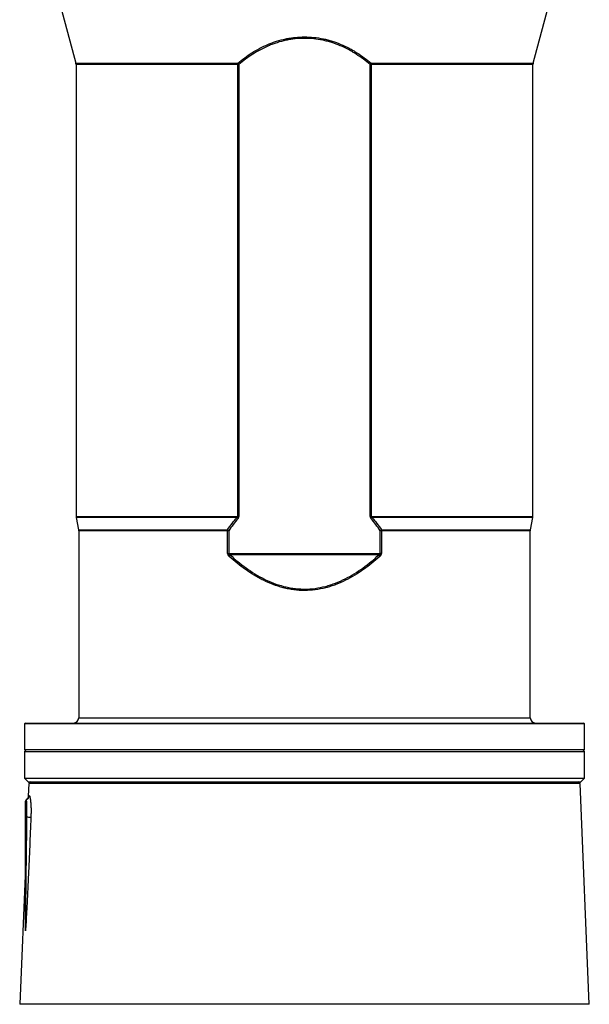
# Model space of a CAD drawing. Header units: millimetres. Extents: x 1172 to 2572, y 602 to 3644.
# Tile 3 of 6: x 1552 to 2193, y 1705 to 2814. Entities that reach past the tile are written whole.
import ezdxf

# ---------------------------------------------------------------- set-up
doc = ezdxf.new("R2010")
doc.units = ezdxf.units.MM

msp = doc.modelspace()

# ---------------------------------------------------------------- linework, layer by layer
at = {"color": 7, "linetype": 'Continuous', "lineweight": 25}
for p, q in [((1557.5, 2979), (1615.3, 2764.5)), ((2129.7, 2764.5), (2187.5, 2979)), ((1615.5, 2763), (1615.5, 2254.6)), ((1797.6, 2254.6), (1797.6, 2763)), ((1798.7, 2763), (1797.6, 2763)), ((1798.7, 2763), (1798.7, 2254.6)), ((1946.3, 2254.6), (1946.3, 2763)), ((1946.3, 2763), (1947.4, 2763)), ((1947.4, 2763), (1947.4, 2254.6)), ((2129.5, 2254.6), (2129.5, 2763)), ((1615.6, 2253.4), (1618.4, 2239.6)), ((1798.7, 2254.6), (1797.6, 2254.6)), ((1947.4, 2254.6), (1946.3, 2254.6)), ((2126.6, 2239.6), (2129.4, 2253.4)), ((1618.5, 2238.4), (1618.5, 2028)), ((1786, 2212.8), (1786, 2238.4)), ((1787.2, 2238.4), (1786, 2238.4)), ((1787.2, 2238.4), (1787.2, 2212.8)), ((1957.8, 2212.8), (1957.8, 2238.4)), ((1959, 2238.4), (1957.8, 2238.4)), ((1959, 2238.4), (1959, 2212.8)), ((2126.5, 2028), (2126.5, 2238.4)), ((1786, 2212.8), (1787.2, 2212.8)), ((1787.2, 2212.8), (1957.8, 2212.8)), ((1956.2, 2211.2), (1788.8, 2211.2)), ((1959, 2212.8), (1957.8, 2212.8)), ((1558.5, 2022), (1557.5, 2021)), ((1557.5, 2021), (1557.5, 1992)), ((2187.5, 2021), (1557.5, 2021)), ((1558.5, 2022), (2186.5, 2022)), ((2187.5, 2021), (2186.5, 2022)), ((2187.5, 1992), (2187.5, 2021)), ((1559.5, 1992), (1557.5, 1990)), ((2187.5, 1992), (1557.5, 1992)), ((1557.5, 1990), (1557.5, 1960)), ((1557.5, 1990), (2187.5, 1990)), ((2187.5, 1990), (2185.5, 1992)), ((2187.5, 1960), (2187.5, 1990)), ((1557.5, 1960), (1561.5, 1956)), ((1557.5, 1960), (2187.5, 1960)), ((1561.5, 1956), (2183.5, 1956)), ((1562.4, 1953.9), (1561.8, 1939.8)), ((1564.5, 1956), (1562.4, 1953.9)), ((2182.6, 1953.9), (1562.4, 1953.9)), ((2182.6, 1953.9), (2180.5, 1956)), ((2192.9, 1705.5), (2182.6, 1953.9)), ((2183.5, 1956), (2187.5, 1960)), ((1558.5, 1916), (1558.5, 1934)), ((1560.3, 1916), (1558.5, 1916)), ((1558.5, 1790), (1558.5, 1916)), ((1558.5, 1859.4), (1552.1, 1705.5))]:
    msp.add_line(p, q, dxfattribs=at)
at = {"color": 1, "linetype": 'Continuous', "lineweight": 25}
for p, q in [((1615.3, 2764.5), (1797.5, 2764.5)), ((1797.6, 2763), (1615.5, 2763)), ((2129.5, 2763), (1947.4, 2763)), ((1947.5, 2764.5), (2129.7, 2764.5)), ((1615.5, 2254.6), (1797.6, 2254.6)), ((1796.6, 2253.4), (1615.6, 2253.4)), ((1947.4, 2254.6), (2129.5, 2254.6)), ((2129.4, 2253.4), (1948.4, 2253.4)), ((1618.4, 2239.6), (1785.9, 2239.6)), ((1786, 2238.4), (1618.5, 2238.4)), ((2126.5, 2238.4), (1959, 2238.4)), ((1959.1, 2239.6), (2126.6, 2239.6)), ((1618.5, 2028), (2126.5, 2028)), ((1872.5, 1705.5), (1552.1, 1705.5)), ((2192.9, 1705.5), (1872.5, 1705.5))]:
    msp.add_line(p, q, dxfattribs=at)
at = {"color": 7, "linetype": 'Continuous', "lineweight": 25}
for centre, radius, start, end in [((1609.5, 2763), 6, 0, 15.0804), ((1786, 2754.7), 15.1, 33.1155, 40.4986), ((1777.6, 2763), 20, 359.972, 4.4466), ((1959, 2754.7), 15.1, 139.5014, 146.8845), ((1967.4, 2763), 20, 175.5534, 180.028), ((2135.5, 2763), 6, 164.9196, 180), ((1621.5, 2254.6), 6, 180, 191.3099), ((1785.5, 2241.4), 16.4, 41.591, 47.3674), ((1959.5, 2241.4), 16.4, 132.6326, 138.409), ((2123.5, 2254.6), 6, 348.6901, 0), ((1612.5, 2238.4), 6, 0, 11.3099), ((1776.8, 2228.2), 14.6, 44.3456, 51.1999), ((1768.6, 2238.4), 17.3, 359.9868, 3.877), ((1968.2, 2228.2), 14.6, 128.8001, 135.6544), ((1976.4, 2238.4), 17.3, 176.123, 180.0132), ((2132.5, 2238.4), 6, 168.6901, 180), ((1773.2, 2221), 18.4, 321.7199, 327.7757), ((1971.8, 2221), 18.4, 212.2243, 218.2801), ((1612.5, 2028), 6, 270, 0), ((2132.5, 2028), 6, 180, 270), ((1557.8, 1940.5), 4.98, 292.3513, 357.8481), ((1560.5, 1934), 2, 112.2998, 180), ((1545.6, 1553.4), 362.9, 86.9769, 87.6782), ((1558, 1790), 0.479, 333.8394, 359.4997)]:
    msp.add_arc(centre, radius, start, end, dxfattribs=at)
for points, knots in [([(1797.5, 2764.5), (1802.5, 2768.8), (1807.8, 2772.8), (1816.2, 2778.1), (1819.1, 2779.8), (1825.1, 2783), (1828.2, 2784.4), (1833, 2786.4), (1834.6, 2787.1), (1837.9, 2788.3), (1839.5, 2788.8), (1844.5, 2790.4), (1847.9, 2791.3), (1853.1, 2792.4), (1854.8, 2792.7), (1857.4, 2793.1), (1858.3, 2793.2), (1860.1, 2793.5), (1861, 2793.6), (1865.4, 2794), (1868.9, 2794.2), (1879.5, 2794.2), (1886.5, 2793.5), (1894.3, 2791.9), (1895.2, 2791.7), (1896.9, 2791.3), (1897.8, 2791.1), (1900.3, 2790.4), (1902, 2789.9), (1907, 2788.4), (1910.2, 2787.2), (1916.5, 2784.5), (1919.6, 2783.1), (1924.2, 2780.7), (1925.7, 2779.9), (1928.6, 2778.2), (1930, 2777.3), (1937.2, 2772.8), (1942.5, 2768.8), (1947.5, 2764.5)], [0, 0, 0, 0, 0.125, 0.125, 0.1875, 0.1875, 0.25, 0.25, 0.28125, 0.28125, 0.3125, 0.3125, 0.375, 0.375, 0.40625, 0.40625, 0.421875, 0.421875, 0.4375, 0.4375, 0.5, 0.5, 0.625, 0.625, 0.640625, 0.640625, 0.65625, 0.65625, 0.6875, 0.6875, 0.75, 0.75, 0.8125, 0.8125, 0.84375, 0.84375, 0.875, 0.875, 1, 1, 1, 1]), ([(1946.3, 2763), (1941.4, 2767.2), (1936.2, 2771.2), (1929.2, 2775.7), (1927.8, 2776.6), (1924.9, 2778.3), (1923.4, 2779.1), (1918.9, 2781.5), (1915.9, 2783), (1909.7, 2785.6), (1906.5, 2786.8), (1901.6, 2788.3), (1899.9, 2788.8), (1897.4, 2789.5), (1896.6, 2789.7), (1894.9, 2790.1), (1894, 2790.3), (1886.3, 2791.9), (1879.4, 2792.6), (1869, 2792.6), (1865.5, 2792.5), (1861.1, 2792), (1860.3, 2791.9), (1858.5, 2791.7), (1857.6, 2791.5), (1855, 2791.1), (1853.3, 2790.8), (1848.2, 2789.7), (1844.9, 2788.8), (1840, 2787.2), (1838.4, 2786.7), (1835.2, 2785.5), (1833.6, 2784.8), (1828.8, 2782.8), (1825.8, 2781.4), (1819.9, 2778.2), (1817.1, 2776.5), (1808.8, 2771.2), (1803.6, 2767.2), (1798.7, 2763)], [0, 0, 0, 0, 0.125, 0.125, 0.15625, 0.15625, 0.1875, 0.1875, 0.25, 0.25, 0.3125, 0.3125, 0.34375, 0.34375, 0.359375, 0.359375, 0.375, 0.375, 0.5, 0.5, 0.5625, 0.5625, 0.578125, 0.578125, 0.59375, 0.59375, 0.625, 0.625, 0.6875, 0.6875, 0.71875, 0.71875, 0.75, 0.75, 0.8125, 0.8125, 0.875, 0.875, 1, 1, 1, 1]), ([(1797.6, 2254.6), (1797.6, 2254.5), (1797.6, 2254.4), (1797.5, 2254.3), (1797.5, 2254.2), (1797.4, 2254.1), (1797.3, 2254), (1797, 2253.7), (1796.8, 2253.5), (1796.6, 2253.4)], [0, 0, 0, 0, 0.125, 0.125, 0.25, 0.25, 0.5, 0.5, 1, 1, 1, 1]), ([(1797.7, 2252.2), (1798, 2252.6), (1798.2, 2252.9), (1798.5, 2253.5), (1798.6, 2253.7), (1798.7, 2254.1), (1798.7, 2254.4), (1798.7, 2254.6)], [0, 0, 0, 0, 0.5, 0.5, 0.75, 0.75, 1, 1, 1, 1]), ([(1946.3, 2254.6), (1946.3, 2254.4), (1946.3, 2254.1), (1946.4, 2253.7), (1946.5, 2253.5), (1946.7, 2253.1), (1946.8, 2252.9), (1947, 2252.6), (1947.1, 2252.4), (1947.3, 2252.2)], [0, 0, 0, 0, 0.25, 0.25, 0.5, 0.5, 0.75, 0.75, 1, 1, 1, 1]), ([(1948.4, 2253.4), (1948.2, 2253.5), (1948, 2253.7), (1947.7, 2254), (1947.6, 2254.1), (1947.5, 2254.3), (1947.4, 2254.4), (1947.4, 2254.6)], [0, 0, 0, 0, 0.5, 0.5, 0.75, 0.75, 1, 1, 1, 1]), ([(1786, 2212.8), (1786, 2212.5), (1786, 2212.2), (1786.2, 2211.6), (1786.3, 2211.3), (1786.7, 2210.8), (1786.8, 2210.5), (1787.2, 2210), (1787.5, 2209.8), (1787.7, 2209.6)], [0, 0, 0, 0, 0.25, 0.25, 0.5, 0.5, 0.75, 0.75, 1, 1, 1, 1]), ([(1788.8, 2211.2), (1788.6, 2211.3), (1788.5, 2211.4), (1788.1, 2211.6), (1788, 2211.7), (1787.7, 2211.9), (1787.5, 2212.1), (1787.4, 2212.3), (1787.3, 2212.4), (1787.3, 2212.6), (1787.2, 2212.7), (1787.2, 2212.8)], [0, 0, 0, 0, 0.25, 0.25, 0.5, 0.5, 0.75, 0.75, 0.875, 0.875, 1, 1, 1, 1]), ([(1957.3, 2209.6), (1954.4, 2207), (1951.4, 2204.5), (1945.3, 2199.5), (1942.2, 2197.1), (1935.8, 2192.6), (1932.5, 2190.4), (1925.8, 2186.3), (1922.3, 2184.4), (1915.2, 2180.9), (1911.6, 2179.3), (1906, 2177.2), (1904.1, 2176.5), (1901.2, 2175.6), (1900.3, 2175.3), (1898.3, 2174.8), (1897.4, 2174.5), (1888.6, 2172.3), (1880.7, 2171.2), (1871.7, 2171.2), (1870.7, 2171.2), (1868.6, 2171.3), (1867.6, 2171.3), (1864.6, 2171.5), (1860.5, 2171.9), (1856.5, 2172.5), (1853.5, 2173.1), (1852.6, 2173.3), (1850.6, 2173.8), (1849.6, 2174), (1844.7, 2175.2), (1840.9, 2176.5), (1833.5, 2179.3), (1829.9, 2180.9), (1824.5, 2183.5), (1822.8, 2184.4), (1819.3, 2186.4), (1817.5, 2187.4), (1812.5, 2190.4), (1809.2, 2192.6), (1802.8, 2197.2), (1799.6, 2199.5), (1793.6, 2204.5), (1790.6, 2207), (1787.7, 2209.6)], [0, 0, 0, 0, 0.0625, 0.0625, 0.125, 0.125, 0.1875, 0.1875, 0.25, 0.25, 0.3125, 0.3125, 0.34375, 0.34375, 0.359375, 0.359375, 0.375, 0.375, 0.5, 0.5, 0.515625, 0.515625, 0.53125, 0.53125, 0.5625, 0.59375, 0.59375, 0.609375, 0.609375, 0.625, 0.625, 0.6875, 0.6875, 0.75, 0.75, 0.78125, 0.78125, 0.8125, 0.8125, 0.875, 0.875, 0.9375, 0.9375, 1, 1, 1, 1]), ([(1788.8, 2211.2), (1791.7, 2208.6), (1794.6, 2206.1), (1800.6, 2201.2), (1803.7, 2198.8), (1810, 2194.3), (1813.2, 2192.1), (1818.2, 2189), (1819.9, 2188), (1823.4, 2186.1), (1825.1, 2185.2), (1830.4, 2182.5), (1834, 2180.9), (1841.3, 2178.1), (1845.1, 2176.9), (1849.9, 2175.6), (1850.8, 2175.4), (1852.8, 2174.9), (1853.8, 2174.7), (1856.7, 2174.1), (1860.7, 2173.5), (1864.7, 2173.1), (1867.7, 2172.9), (1868.7, 2172.9), (1870.7, 2172.8), (1871.7, 2172.8), (1880.6, 2172.8), (1888.5, 2173.9), (1897.1, 2176.1), (1898, 2176.4), (1900, 2176.9), (1900.9, 2177.2), (1903.8, 2178.2), (1905.6, 2178.8), (1911.1, 2181), (1914.7, 2182.6), (1921.7, 2186.1), (1925.1, 2188), (1931.7, 2192.1), (1935, 2194.2), (1941.3, 2198.8), (1944.4, 2201.2), (1950.4, 2206.1), (1953.3, 2208.6), (1956.2, 2211.2)], [0, 0, 0, 0, 0.0625, 0.0625, 0.125, 0.125, 0.1875, 0.1875, 0.21875, 0.21875, 0.25, 0.25, 0.3125, 0.3125, 0.375, 0.375, 0.390625, 0.390625, 0.40625, 0.40625, 0.4375, 0.46875, 0.46875, 0.484375, 0.484375, 0.5, 0.5, 0.625, 0.625, 0.640625, 0.640625, 0.65625, 0.65625, 0.6875, 0.6875, 0.75, 0.75, 0.8125, 0.8125, 0.875, 0.875, 0.9375, 0.9375, 1, 1, 1, 1]), ([(1957.8, 2212.8), (1957.8, 2212.7), (1957.7, 2212.6), (1957.7, 2212.4), (1957.6, 2212.3), (1957.5, 2212.1), (1957.3, 2211.9), (1957, 2211.7), (1956.9, 2211.6), (1956.5, 2211.4), (1956.4, 2211.3), (1956.2, 2211.2)], [0, 0, 0, 0, 0.125, 0.125, 0.25, 0.25, 0.5, 0.5, 0.75, 0.75, 1, 1, 1, 1]), ([(1957.3, 2209.6), (1957.5, 2209.8), (1957.8, 2210), (1958.2, 2210.5), (1958.3, 2210.8), (1958.7, 2211.3), (1958.8, 2211.6), (1958.9, 2212), (1959, 2212.2), (1959, 2212.5), (1959, 2212.6), (1959, 2212.8)], [0, 0, 0, 0, 0.25, 0.25, 0.5, 0.5, 0.75, 0.75, 0.875, 0.875, 1, 1, 1, 1]), ([(1561.8, 1939.5), (1561.8, 1939.4), (1561.8, 1938.9), (1561.5, 1938.3), (1561.2, 1937.6), (1560.9, 1937.1), (1560.6, 1936.7), (1560.4, 1936.5), (1560.2, 1936.2), (1560, 1936.1), (1559.8, 1936), (1559.7, 1935.9), (1559.7, 1935.9)], [0, 0, 0, 0, 0.038898, 0.11055, 0.176371, 0.238715, 0.304569, 0.380552, 0.478305, 0.613251, 0.808365, 1, 1, 1, 1]), ([(1561.8, 1939.8), (1561.8, 1939.8), (1561.9, 1939.8), (1562.2, 1940), (1562.5, 1940.1), (1562.8, 1940.3)], [0, 0, 0, 0, 0.5, 0.5, 1, 1, 1, 1]), ([(1562.8, 1940.3), (1562.9, 1940.3), (1563, 1940.3), (1563.1, 1940.2), (1563.2, 1940.1), (1563.3, 1939.8), (1563.4, 1939.6), (1563.5, 1939.2), (1563.6, 1938.9), (1563.8, 1938), (1563.9, 1937.3), (1564.1, 1936.1), (1564.1, 1935.9), (1564.2, 1935.4), (1564.2, 1935.2), (1564.3, 1934.4), (1564.4, 1933.9), (1564.5, 1932.7), (1564.5, 1932.1), (1564.6, 1930.9), (1564.7, 1930.2), (1564.8, 1928.2), (1564.8, 1926.7), (1564.9, 1924.9), (1564.9, 1924.5), (1564.9, 1923.7), (1564.9, 1923.3), (1564.9, 1922.2), (1564.9, 1921.4), (1564.8, 1919), (1564.8, 1917.4), (1564.7, 1915.8)], [0, 0, 0, 0, 0.0625, 0.0625, 0.125, 0.125, 0.1875, 0.1875, 0.25, 0.25, 0.375, 0.375, 0.40625, 0.40625, 0.4375, 0.4375, 0.5, 0.5, 0.5625, 0.5625, 0.625, 0.625, 0.75, 0.75, 0.78125, 0.78125, 0.8125, 0.8125, 0.875, 0.875, 1, 1, 1, 1]), ([(1559.7, 1935.8), (1559.6, 1935.8), (1559.5, 1935.8), (1559.5, 1935.7), (1559.5, 1935.7)], [0, 0, 0, 0, 0.886179, 1, 1, 1, 1]), ([(1560.3, 1916), (1560.3, 1917.3), (1560.3, 1918.6), (1560.3, 1920.5), (1560.3, 1921.2), (1560.3, 1922.4), (1560.3, 1923), (1560.3, 1924.8), (1560.3, 1926), (1560.3, 1927.6), (1560.3, 1928.1), (1560.2, 1929.2), (1560.2, 1929.6), (1560.2, 1930.6), (1560.2, 1931), (1560.1, 1931.8), (1560.1, 1932.2), (1560.1, 1933.3), (1560, 1933.9), (1559.9, 1934.9), (1559.9, 1935.3), (1559.8, 1935.6), (1559.8, 1935.7), (1559.8, 1935.8), (1559.8, 1935.9), (1559.7, 1935.8)], [0, 0, 0, 0, 0.125, 0.125, 0.1875, 0.1875, 0.25, 0.25, 0.375, 0.375, 0.4375, 0.4375, 0.5, 0.5, 0.5625, 0.5625, 0.625, 0.625, 0.75, 0.75, 0.875, 0.875, 0.9375, 0.9375, 1, 1, 1, 1]), ([(1558.5, 1790), (1558.5, 1789.7), (1558.5, 1789.3), (1558.5, 1788.9), (1558.5, 1788.8), (1558.5, 1788.7), (1558.5, 1788.7), (1558.5, 1788.6), (1558.5, 1788.5), (1558.5, 1788.5), (1558.5, 1788.5), (1558.5, 1788.4), (1558.5, 1788.4), (1558.5, 1788.5), (1558.5, 1788.5), (1558.5, 1788.5), (1558.5, 1788.6), (1558.5, 1788.7), (1558.5, 1788.8), (1558.5, 1789), (1558.6, 1789.2), (1558.6, 1789.5), (1558.6, 1790), (1558.6, 1790.5), (1558.6, 1792.2), (1558.6, 1793.5), (1558.7, 1797.6), (1558.8, 1800.3), (1558.9, 1808.3), (1559, 1813.7), (1559.2, 1829.9), (1559.3, 1840.6), (1559.6, 1862.2), (1559.8, 1872.9), (1560, 1894.5), (1560.2, 1905.2), (1560.3, 1916)], [0, 0, 0, 0, 0.007812, 0.007812, 0.009766, 0.009766, 0.010742, 0.010742, 0.011719, 0.011719, 0.012207, 0.012207, 0.012451, 0.012451, 0.012695, 0.012695, 0.013672, 0.013672, 0.015625, 0.015625, 0.019531, 0.019531, 0.023437, 0.03125, 0.03125, 0.0625, 0.0625, 0.125, 0.125, 0.25, 0.25, 0.5, 0.5, 0.75, 0.75, 1, 1, 1, 1]), ([(1564.7, 1915.8), (1564.3, 1905), (1563.8, 1894.1), (1562.9, 1872.5), (1562.4, 1861.6), (1561.6, 1845.4), (1561.4, 1840), (1560.8, 1829.2), (1560.6, 1823.8), (1560.2, 1815.7), (1560, 1813), (1559.8, 1807.5), (1559.6, 1804.8), (1559.4, 1800.8), (1559.3, 1799.5), (1559.2, 1796.8), (1559.1, 1795.4), (1559, 1793.4), (1558.9, 1792.7), (1558.8, 1791.4), (1558.8, 1790.8), (1558.7, 1789.8), (1558.7, 1789.4), (1558.6, 1789), (1558.6, 1788.8), (1558.6, 1788.6), (1558.6, 1788.5), (1558.6, 1788.4), (1558.6, 1788.3), (1558.5, 1788.3), (1558.5, 1788.3), (1558.5, 1788.2), (1558.5, 1788.2), (1558.5, 1788.3), (1558.5, 1788.3), (1558.5, 1788.5), (1558.5, 1788.5), (1558.5, 1788.7), (1558.5, 1788.8), (1558.5, 1789), (1558.5, 1789.1), (1558.5, 1789.5), (1558.5, 1789.6), (1558.5, 1789.8)], [0, 0, 0, 0, 0.25, 0.25, 0.5, 0.5, 0.625, 0.625, 0.75, 0.75, 0.8125, 0.8125, 0.875, 0.875, 0.90625, 0.90625, 0.9375, 0.9375, 0.953125, 0.953125, 0.96875, 0.96875, 0.976563, 0.976563, 0.980469, 0.980469, 0.982422, 0.982422, 0.984375, 0.984375, 0.985352, 0.985352, 0.986328, 0.986328, 0.988281, 0.988281, 0.990234, 0.990234, 0.992188, 0.992188, 0.996094, 0.996094, 1, 1, 1, 1]), ([(1558.5, 1847.3), (1558.5, 1847.3), (1558.5, 1848.5), (1558.5, 1850.5), (1558.5, 1853.2), (1558.5, 1855.4), (1558.5, 1857.1), (1558.5, 1858.5), (1558.5, 1859.3), (1558.5, 1859.4), (1558.5, 1859.4)], [0, 0, 0, 0, 0.009957, 0.186006, 0.363184, 0.49757, 0.63355, 0.767643, 0.906353, 1, 1, 1, 1])]:
    msp.add_open_spline(points, degree=3, knots=knots, dxfattribs=at)
for points in [[(1785.9, 2239.6), (1789.3, 2244.3), (1792.8, 2249), (1796.6, 2253.4)], [(1797.7, 2252.2), (1794, 2247.8), (1790.5, 2243.2), (1787.2, 2238.4)], [(1957.8, 2238.4), (1954.5, 2243.2), (1951, 2247.8), (1947.3, 2252.2)], [(1948.4, 2253.4), (1952.2, 2249), (1955.7, 2244.3), (1959.1, 2239.6)]]:
    msp.add_open_spline(points, degree=3, dxfattribs=at)
at = {"color": 1, "linetype": 'Continuous', "lineweight": 25}
msp.add_open_spline([(1558.5, 1789.8), (1558.5, 1796.3), (1558.5, 1806), (1558.5, 1818.7), (1558.5, 1827.2), (1558.5, 1834.6), (1558.5, 1841.1), (1558.5, 1845.2), (1558.5, 1847.3)], degree=3, knots=[0, 0, 0, 0, 0.324141, 0.486666, 0.64943, 0.764862, 0.880592, 1, 1, 1, 1], dxfattribs=at)

doc.saveas('drawing.dxf')
